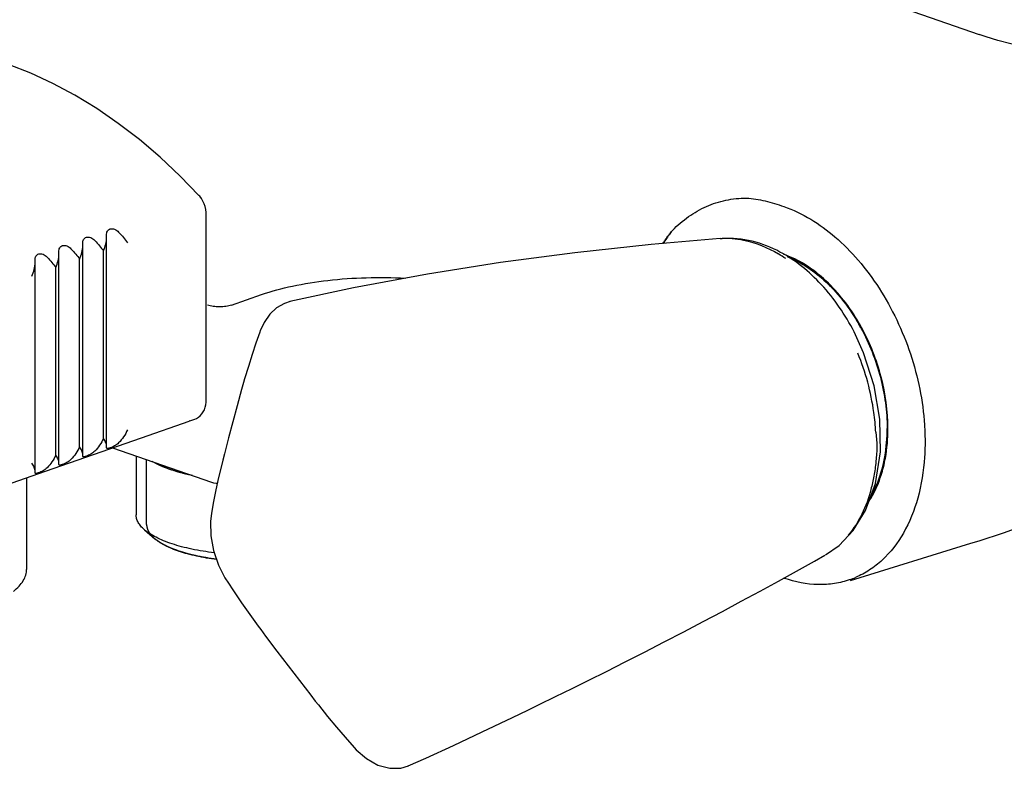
# Model space of a CAD drawing. Header units: millimetres. Extents: x -52 to 462, y -76 to 223.
# Tile 2 of 6: x 39 to 127, y -27 to 40. Entities that reach past the tile are written whole.
import ezdxf

# ---------------------------------------------------------------- set-up
doc = ezdxf.new("R2010")
doc.units = ezdxf.units.MM
doc.header["$LTSCALE"] = 23.1
doc.layers.get('0').update_dxf_attribs({"linetype": 'CONTINUOUS'})
doc.layers.add('ACHSEN', color=7, linetype='CONTINUOUS')
doc.layers.add('FLAECHEN', color=7, linetype='CONTINUOUS')

msp = doc.modelspace()

# ---------------------------------------------------------------- linework, layer by layer
at = {"color": 7, "linetype": 'CONTINUOUS'}
for p, q in [((41.953, 34.357), (39.981, 35.268)), ((54.942, 24.393), (54.941, 24.393)), ((55.579, 6.113), (55.579, 22.759)), ((46.726, 20.644), (46.72, 20.855)), ((46.726, 2.057), (46.726, 20.644)), ((101.324, 20.544), (101.491, 20.555)), ((42.484, 19.162), (42.478, 19.373)), ((44.605, 19.903), (44.599, 20.114)), ((44.605, 1.319), (44.605, 19.903)), ((46.447, 2.766), (46.447, 19.452)), ((40.362, 18.421), (40.356, 18.632)), ((40.362, -0.157), (40.362, 18.421)), ((42.484, 0.581), (42.484, 19.162)), ((44.326, 2.028), (44.326, 18.711)), ((42.205, 1.29), (42.205, 17.97)), ((57.832, 14.631), (60.519, 15.568)), ((54.562, 4.482), (54.561, 4.482)), ((115.566, 1.571), (115.521, 4.47)), ((54.135, 4.328), (54.058, 4.301)), ((116.239, 3.638), (116.238, 3.666)), ((116.239, 3.638), (116.239, 3.665)), ((46.72, 1.954), (46.723, 2.001)), ((46.723, 2.001), (46.726, 2.057)), ((47.263, 1.939), (56.068, -1.13)), ((44.599, 1.217), (44.602, 1.263)), ((44.602, 1.263), (44.605, 1.319)), ((42.478, 0.479), (42.481, 0.525)), ((42.481, 0.525), (42.484, 0.581)), ((57.059, 0.825), (56.963, 0.436)), ((40.356, -0.259), (40.359, -0.213)), ((40.359, -0.213), (40.362, -0.157)), ((50.085, -5.355), (51.013, -6.163)), ((110.674, -7.602), (111.884, -6.755)), ((107.023, -9.686), (106.976, -9.669)), ((112.901, -9.889), (112.901, -9.889))]:
    msp.add_line(p, q, dxfattribs=at)
at = {"color": 2, "linetype": 'CONTINUOUS'}
for q in [(50.284, 0.886), (50.285, -4.937)]:
    msp.add_line((50.284, -4.903), q, dxfattribs=at)
at = {"color": 7, "linetype": 'CONTINUOUS'}
for points in [[(39.981, 35.268), (38.002, 36.036), (36.021, 36.658), (34.045, 37.133), (32.079, 37.46), (30.13, 37.638), (28.204, 37.667), (26.308, 37.545), (24.447, 37.275), (22.629, 36.858), (21.113, 36.387)], [(49.641, 29.356), (47.762, 30.802), (45.85, 32.121), (43.911, 33.307), (41.953, 34.357)], [(54.942, 24.393), (53.278, 26.101), (51.482, 27.787), (49.641, 29.356)], [(55.579, 22.759), (55.576, 22.886), (55.547, 23.143), (55.491, 23.397), (55.408, 23.645), (55.3, 23.883), (55.168, 24.106), (55.014, 24.311), (54.941, 24.393)], [(101.321, 20.546), (95.172, 20.019), (88.376, 19.293), (81.78, 18.423), (75.26, 17.389), (68.704, 16.165), (63.033, 14.941)], [(63.051, 14.945), (62.554, 14.788), (61.851, 14.392), (61.234, 13.816), (60.735, 13.094), (60.4, 12.355)], [(60.4, 12.356), (60.352, 12.222), (60.01, 11.251), (59.67, 10.234), (59.334, 9.169), (59.004, 8.055), (58.914, 7.747)], [(115.521, 4.47), (115.016, 7.44), (114.073, 10.388), (113.223, 12.249)], [(58.914, 7.747), (58.731, 7.108), (58.332, 5.68), (57.944, 4.251), (57.566, 2.818), (57.199, 1.384), (57.059, 0.825)], [(54.562, 4.482), (54.722, 4.554), (54.895, 4.66), (55.054, 4.791), (55.197, 4.947), (55.321, 5.125), (55.422, 5.322), (55.499, 5.537), (55.551, 5.766), (55.577, 6.006), (55.579, 6.113)], [(54.135, 4.328), (54.395, 4.421), (54.561, 4.482)], [(114.252, -3.644), (115.123, -1.241), (115.566, 1.571)], [(56.963, 0.436), (56.69, -0.708), (56.448, -1.802), (56.238, -2.844), (56.045, -3.895)], [(56.067, -1.129), (56.241, -1.178), (56.468, -1.209), (56.58, -1.205)], [(56.045, -3.892), (55.962, -4.636), (55.999, -5.896), (56.245, -7.222), (56.68, -8.502), (57.255, -9.635), (57.363, -9.809)], [(111.884, -6.755), (113.149, -5.436), (114.252, -3.644)], [(84.207, -21.408), (85.223, -20.914), (86.67, -20.207), (88.156, -19.476), (89.641, -18.739), (91.188, -17.964), (92.856, -17.119), (94.578, -16.241), (96.323, -15.344), (98.072, -14.437), (99.797, -13.534), (101.506, -12.631), (103.193, -11.73), (104.858, -10.83), (106.498, -9.934), (108.113, -9.04), (109.701, -8.15), (110.609, -7.635)], [(57.363, -9.808), (57.446, -9.938), (58.064, -10.883), (58.732, -11.868), (59.453, -12.891), (60.223, -13.95), (60.439, -14.243)], [(60.439, -14.243), (60.876, -14.833), (61.869, -16.158), (62.868, -17.476), (63.874, -18.788), (64.887, -20.092), (65.29, -20.606)], [(65.29, -20.605), (65.564, -20.952), (66.375, -21.967), (67.168, -22.926), (67.943, -23.831), (68.746, -24.739)], [(73.568, -26.372), (75.128, -25.674), (77.581, -24.554), (80.148, -23.356), (82.825, -22.078), (84.207, -21.408)], [(68.744, -24.737), (68.933, -24.94), (69.832, -25.719), (70.865, -26.301), (71.925, -26.591), (72.889, -26.576), (73.577, -26.368)]]:
    msp.add_lwpolyline(points, dxfattribs=at)
for centre, radius, start, end in [((101.873, 13.146), 7.421, 86.09488, 88.99572), ((100.153, 8.496), 12.43, 55.77193, 59.32537), ((105.42, 11.123), 7.945, 67.09483, 71.66159), ((102.608, 8.276), 11.757, 52.29316, 56.11976), ((102.354, 7.943), 12.176, 52.07213, 52.30561), ((97.357, 3.62), 18.828, 28.47226, 28.77727), ((104.582, 3.005), 11.599, 342.3249, 346.03869), ((108.378, 2.579), 7.973, 327.29321, 330.92045), ((110.289, -2.408), 7.824, 289.25514, 293.09731)]:
    msp.add_arc(centre, radius, start, end, dxfattribs=at)
for points, knots in [([(97.071, 21.284), (97.512, 21.731), (98.452, 22.547), (100.06, 23.471), (101.814, 24.034), (103.037, 24.15), (103.651, 24.145)], [0, 0, 0, 0, 0.255698, 0.504009, 0.750055, 1, 1, 1, 1]), ([(103.651, 24.145), (103.925, 24.144), (104.482, 24.083), (105.599, 23.852), (106.427, 23.594), (106.976, 23.403)], [0, 0, 0, 0, 0.241186, 0.489352, 1, 1, 1, 1]), ([(106.976, 23.403), (108.639, 22.823), (111.028, 21.317), (113.683, 18.626), (115.528, 16.134), (117.084, 13.33), (118.695, 9.324), (119.351, 6.105), (119.489, 3.961)], [0, 0, 0, 0, 0.217653, 0.339013, 0.466951, 0.599524, 0.73437, 1, 1, 1, 1]), ([(46.72, 20.855), (46.72, 20.92), (46.728, 21.044), (46.783, 21.215), (46.896, 21.346), (47.057, 21.417), (47.246, 21.429), (47.445, 21.382), (47.636, 21.281), (47.747, 21.184), (47.798, 21.129)], [0, 0, 0, 0, 0.127803, 0.241409, 0.347211, 0.457075, 0.578719, 0.712302, 0.854084, 1, 1, 1, 1]), ([(47.798, 21.129), (47.949, 20.968), (48.225, 20.661), (48.477, 20.332), (48.583, 20.172)], [0, 0, 0, 0, 0.534149, 1, 1, 1, 1]), ([(96.221, 20.117), (96.287, 20.22), (96.552, 20.622), (96.841, 21.008), (97.071, 21.284)], [0, 0, 0, 0, 0.254053, 1, 1, 1, 1]), ([(97.071, 21.284), (96.997, 21.193), (96.704, 20.817), (96.437, 20.422), (96.249, 20.115)], [0, 0, 0, 0, 0.245915, 1, 1, 1, 1]), ([(44.599, 20.114), (44.599, 20.179), (44.606, 20.303), (44.661, 20.474), (44.774, 20.605), (44.936, 20.676), (45.124, 20.688), (45.323, 20.641), (45.515, 20.54), (45.626, 20.443), (45.677, 20.388)], [0, 0, 0, 0, 0.127805, 0.241411, 0.347213, 0.457077, 0.57872, 0.712303, 0.854084, 1, 1, 1, 1]), ([(45.677, 20.388), (45.824, 20.231), (46.095, 19.93), (46.343, 19.609), (46.447, 19.452)], [0, 0, 0, 0, 0.533027, 1, 1, 1, 1]), ([(46.447, 19.452), (46.531, 19.643), (46.667, 20.032), (46.726, 20.442), (46.726, 20.644)], [0, 0, 0, 0, 0.50771, 1, 1, 1, 1]), ([(106.634, 19.355), (105.857, 19.773), (104.186, 20.442), (102.386, 20.602), (101.493, 20.553)], [0, 0, 0, 0, 0.496455, 1, 1, 1, 1]), ([(102.378, 20.55), (102.721, 20.526), (104.164, 20.329), (105.54, 19.753), (106.495, 19.187)], [0, 0, 0, 0, 0.23662, 1, 1, 1, 1]), ([(42.478, 19.373), (42.478, 19.438), (42.485, 19.562), (42.54, 19.733), (42.653, 19.864), (42.814, 19.935), (43.003, 19.947), (43.202, 19.9), (43.393, 19.799), (43.505, 19.702), (43.555, 19.648)], [0, 0, 0, 0, 0.127806, 0.241414, 0.347216, 0.457079, 0.578722, 0.712304, 0.854084, 1, 1, 1, 1]), ([(43.555, 19.648), (43.703, 19.49), (43.973, 19.189), (44.221, 18.868), (44.326, 18.711)], [0, 0, 0, 0, 0.533027, 1, 1, 1, 1]), ([(44.326, 18.711), (44.41, 18.902), (44.546, 19.291), (44.605, 19.701), (44.605, 19.903)], [0, 0, 0, 0, 0.50771, 1, 1, 1, 1]), ([(113.23, 12.252), (112.444, 13.769), (110.592, 16.509), (108.007, 18.618), (106.634, 19.355)], [0, 0, 0, 0, 0.523142, 1, 1, 1, 1]), ([(40.069, 17.198), (40.157, 17.393), (40.3, 17.792), (40.362, 18.214), (40.362, 18.421)], [0, 0, 0, 0, 0.507828, 1, 1, 1, 1]), ([(40.356, 18.633), (40.356, 18.698), (40.364, 18.821), (40.419, 18.992), (40.532, 19.123), (40.693, 19.194), (40.882, 19.206), (41.081, 19.159), (41.272, 19.058), (41.383, 18.961), (41.434, 18.907)], [0, 0, 0, 0, 0.127807, 0.241416, 0.347218, 0.45708, 0.578723, 0.712305, 0.854085, 1, 1, 1, 1]), ([(41.434, 18.907), (41.581, 18.749), (41.852, 18.448), (42.1, 18.127), (42.205, 17.97)], [0, 0, 0, 0, 0.533027, 1, 1, 1, 1]), ([(42.205, 17.97), (42.288, 18.161), (42.425, 18.55), (42.484, 18.96), (42.484, 19.162)], [0, 0, 0, 0, 0.50771, 1, 1, 1, 1]), ([(109.162, 18.036), (108.983, 18.157), (108.278, 18.6), (107.519, 18.959), (106.936, 19.159)], [0, 0, 0, 0, 0.25991, 1, 1, 1, 1]), ([(113.86, 12.683), (113.592, 13.17), (112.495, 14.973), (111.065, 16.59), (109.838, 17.547)], [0, 0, 0, 0, 0.263193, 1, 1, 1, 1]), ([(57.832, 14.631), (57.674, 14.576), (57.321, 14.501), (56.771, 14.465), (56.22, 14.501), (55.867, 14.576), (55.71, 14.631)], [0, 0, 0, 0, 0.232409, 0.500042, 0.767636, 1, 1, 1, 1]), ([(116.239, 3.665), (116.236, 5.196), (115.801, 8.302), (114.655, 11.217), (113.908, 12.595)], [0, 0, 0, 0, 0.493943, 1, 1, 1, 1]), ([(115.155, 3.315), (115.125, 3.905), (114.889, 6.305), (114.249, 8.664), (113.565, 10.351)], [0, 0, 0, 0, 0.244803, 1, 1, 1, 1]), ([(48.583, 3.535), (48.486, 3.319), (48.256, 2.908), (47.961, 2.54), (47.798, 2.375)], [0, 0, 0, 0, 0.504674, 1, 1, 1, 1]), ([(115.838, 0.206), (115.906, 0.476), (116.146, 1.604), (116.239, 2.763), (116.239, 3.638)], [0, 0, 0, 0, 0.240876, 1, 1, 1, 1]), ([(119.489, 3.961), (119.505, 3.719), (119.552, 2.764), (119.539, 1.807), (119.493, 1.096)], [0, 0, 0, 0, 0.25417, 1, 1, 1, 1]), ([(46.447, 2.766), (46.351, 2.556), (46.124, 2.156), (45.835, 1.798), (45.677, 1.637)], [0, 0, 0, 0, 0.504805, 1, 1, 1, 1]), ([(46.726, 2.057), (46.726, 2.11), (46.709, 2.225), (46.626, 2.468), (46.524, 2.646), (46.447, 2.766)], [0, 0, 0, 0, 0.209712, 0.445605, 1, 1, 1, 1]), ([(115.155, 3.315), (115.284, 2.451), (115.25, 1.13), (115, -0.562), (114.662, -2.143), (114.013, -3.974), (113.185, -5.271), (112.705, -5.838)], [0, 0, 0, 0, 0.270421, 0.402906, 0.52967, 0.770039, 1, 1, 1, 1]), ([(44.326, 2.028), (44.229, 1.818), (44.003, 1.419), (43.714, 1.06), (43.555, 0.899)], [0, 0, 0, 0, 0.504805, 1, 1, 1, 1]), ([(44.605, 1.319), (44.605, 1.372), (44.588, 1.487), (44.505, 1.73), (44.403, 1.908), (44.326, 2.028)], [0, 0, 0, 0, 0.209712, 0.445604, 1, 1, 1, 1]), ([(47.798, 2.375), (47.746, 2.322), (47.631, 2.223), (47.441, 2.1), (47.247, 2.001), (47.09, 1.936), (46.976, 1.896), (46.906, 1.875), (46.847, 1.862), (46.799, 1.859), (46.761, 1.864), (46.723, 1.893), (46.72, 1.931), (46.72, 1.954)], [0, 0, 0, 0, 0.174558, 0.353936, 0.528828, 0.685541, 0.75265, 0.810323, 0.857644, 0.894539, 0.922415, 0.945379, 1, 1, 1, 1]), ([(42.205, 1.29), (42.108, 1.08), (41.881, 0.681), (41.593, 0.322), (41.434, 0.161)], [0, 0, 0, 0, 0.504805, 1, 1, 1, 1]), ([(42.484, 0.581), (42.484, 0.635), (42.467, 0.749), (42.383, 0.993), (42.282, 1.17), (42.205, 1.29)], [0, 0, 0, 0, 0.209711, 0.445604, 1, 1, 1, 1]), ([(43.555, 0.899), (43.503, 0.846), (43.388, 0.747), (43.198, 0.624), (43.004, 0.525), (42.847, 0.46), (42.734, 0.42), (42.663, 0.399), (42.604, 0.387), (42.556, 0.383), (42.518, 0.389), (42.481, 0.417), (42.478, 0.455), (42.478, 0.478)], [0, 0, 0, 0, 0.174561, 0.353944, 0.528838, 0.685549, 0.752656, 0.810327, 0.857647, 0.894542, 0.922417, 0.945381, 1, 1, 1, 1]), ([(45.677, 1.637), (45.624, 1.584), (45.509, 1.485), (45.32, 1.362), (45.125, 1.263), (44.968, 1.198), (44.855, 1.158), (44.785, 1.137), (44.725, 1.124), (44.677, 1.121), (44.64, 1.127), (44.602, 1.155), (44.599, 1.193), (44.599, 1.216)], [0, 0, 0, 0, 0.17456, 0.35394, 0.528833, 0.685545, 0.752653, 0.810325, 0.857646, 0.89454, 0.922416, 0.94538, 1, 1, 1, 1]), ([(119.493, 1.096), (119.412, -0.133), (119.044, -2.476), (117.791, -5.635), (116.177, -7.75), (114.629, -8.97), (113.789, -9.422), (113.358, -9.605)], [0, 0, 0, 0, 0.285451, 0.545125, 0.780348, 0.891449, 1, 1, 1, 1]), ([(40.362, -0.157), (40.362, -0.102), (40.345, 0.016), (40.257, 0.267), (40.15, 0.45), (40.069, 0.573)], [0, 0, 0, 0, 0.208816, 0.44445, 1, 1, 1, 1]), ([(41.434, 0.161), (41.382, 0.108), (41.267, 0.009), (41.077, -0.114), (40.883, -0.213), (40.726, -0.278), (40.612, -0.318), (40.542, -0.339), (40.483, -0.351), (40.435, -0.355), (40.397, -0.349), (40.359, -0.321), (40.356, -0.283), (40.356, -0.26)], [0, 0, 0, 0, 0.174562, 0.353949, 0.528844, 0.685553, 0.75266, 0.810329, 0.857649, 0.894543, 0.922418, 0.945381, 1, 1, 1, 1]), ([(54.368, -0.538), (54.282, -0.519), (54.153, -0.489), (53.98, -0.45), (53.872, -0.426), (53.786, -0.407), (53.732, -0.394), (53.689, -0.385), (53.657, -0.376), (53.625, -0.368), (53.561, -0.351), (53.466, -0.325), (53.339, -0.291), (53.232, -0.262), (53.147, -0.239), (53.094, -0.225), (53.052, -0.213), (53.026, -0.206), (53.004, -0.201), (52.984, -0.194), (52.949, -0.183), (52.9, -0.168), (52.821, -0.142), (52.722, -0.111), (52.623, -0.079), (52.544, -0.054), (52.485, -0.035), (52.435, -0.019), (52.4, -0.008), (52.381, -0.002), (52.365, 0.003), (52.352, 0.008), (52.334, 0.015), (52.302, 0.027), (52.257, 0.044), (52.202, 0.065), (52.129, 0.092), (52.056, 0.12), (51.984, 0.147), (51.929, 0.168), (51.875, 0.188), (51.834, 0.204), (51.806, 0.214), (51.793, 0.219), (51.779, 0.225), (51.763, 0.232), (51.742, 0.241), (51.709, 0.256), (51.668, 0.274), (51.602, 0.304), (51.52, 0.341), (51.437, 0.378), (51.371, 0.407), (51.33, 0.426), (51.297, 0.44), (51.277, 0.45), (51.26, 0.457), (51.249, 0.463), (51.238, 0.469), (51.216, 0.481), (51.182, 0.498), (51.138, 0.522), (51.094, 0.545), (51.035, 0.577), (50.932, 0.632), (50.844, 0.679), (50.785, 0.711)], [0, 0, 0, 0, 0.0625, 0.09375, 0.125, 0.140625, 0.15625, 0.164062, 0.171875, 0.179688, 0.1875, 0.21875, 0.25, 0.28125, 0.296875, 0.3125, 0.320312, 0.328125, 0.332031, 0.335938, 0.34375, 0.359375, 0.375, 0.40625, 0.4375, 0.453125, 0.46875, 0.484375, 0.492188, 0.496094, 0.5, 0.503906, 0.507812, 0.515625, 0.53125, 0.546875, 0.5625, 0.59375, 0.609375, 0.625, 0.640625, 0.65625, 0.660156, 0.664062, 0.667969, 0.671875, 0.679688, 0.6875, 0.703125, 0.71875, 0.75, 0.78125, 0.796875, 0.8125, 0.820312, 0.828125, 0.832031, 0.835938, 0.839844, 0.84375, 0.859375, 0.875, 0.890625, 0.90625, 0.9375, 1, 1, 1, 1]), ([(114.55, -2.842), (114.662, -2.669), (115.103, -1.934), (115.436, -1.137), (115.633, -0.517)], [0, 0, 0, 0, 0.240524, 1, 1, 1, 1]), ([(50.085, -5.355), (49.971, -5.256), (49.767, -5.055), (49.529, -4.722), (49.383, -4.378), (49.35, -4.141), (49.35, -4.027)], [0, 0, 0, 0, 0.289883, 0.547587, 0.780608, 1, 1, 1, 1]), ([(56.307, -7.41), (55.636, -7.331), (54.658, -7.176), (53.41, -6.883), (52.569, -6.636), (51.809, -6.359), (51.139, -6.056), (50.565, -5.729), (50.231, -5.483), (50.085, -5.355)], [0, 0, 0, 0, 0.305697, 0.447334, 0.579739, 0.701844, 0.812839, 0.912235, 1, 1, 1, 1]), ([(56.507, -8.003), (55.915, -7.93), (55.051, -7.789), (53.95, -7.525), (53.208, -7.303), (52.538, -7.056), (51.946, -6.785), (51.439, -6.495), (51.143, -6.276), (51.013, -6.163)], [0, 0, 0, 0, 0.305562, 0.447053, 0.579328, 0.701365, 0.812388, 0.91194, 1, 1, 1, 1]), ([(38.429, -10.845), (38.61, -10.701), (38.935, -10.408), (39.318, -9.918), (39.518, -9.486), (39.596, -9.142), (39.608, -8.972), (39.608, -8.887)], [0, 0, 0, 0, 0.294521, 0.553325, 0.784202, 0.89312, 1, 1, 1, 1]), ([(112.869, -9.795), (112.42, -9.952), (111.481, -10.186), (109.497, -10.315), (107.988, -10.017), (107.023, -9.685)], [0, 0, 0, 0, 0.240267, 0.484857, 1, 1, 1, 1])]:
    msp.add_open_spline(points, degree=3, knots=knots, dxfattribs=at)
at = {"color": 2, "linetype": 'CONTINUOUS'}
for points, knots in [([(50.285, -4.937), (50.287, -4.961), (50.292, -4.997), (50.297, -5.045), (50.301, -5.075), (50.303, -5.099), (50.305, -5.114), (50.306, -5.125), (50.307, -5.131), (50.309, -5.137), (50.311, -5.145), (50.317, -5.164), (50.325, -5.193), (50.336, -5.231), (50.347, -5.269), (50.356, -5.297), (50.361, -5.316), (50.364, -5.324), (50.365, -5.331), (50.368, -5.337), (50.373, -5.348), (50.381, -5.364), (50.393, -5.389), (50.408, -5.42), (50.426, -5.458), (50.441, -5.489), (50.451, -5.511), (50.457, -5.524), (50.461, -5.534), (50.467, -5.542), (50.475, -5.554), (50.489, -5.574), (50.508, -5.604), (50.531, -5.639), (50.55, -5.668), (50.566, -5.692), (50.575, -5.706), (50.582, -5.717), (50.586, -5.723), (50.591, -5.729), (50.598, -5.736), (50.613, -5.755), (50.637, -5.782), (50.668, -5.819), (50.698, -5.856), (50.722, -5.883), (50.737, -5.902), (50.744, -5.909), (50.749, -5.915), (50.755, -5.921), (50.766, -5.932), (50.782, -5.947), (50.807, -5.971), (50.839, -6.001), (50.889, -6.05), (50.927, -6.086), (50.952, -6.11)], [0, 0, 0, 0, 0.0625, 0.09375, 0.125, 0.140625, 0.15625, 0.164062, 0.167969, 0.171875, 0.179688, 0.1875, 0.21875, 0.25, 0.28125, 0.3125, 0.320312, 0.328125, 0.332031, 0.335938, 0.34375, 0.359375, 0.375, 0.40625, 0.4375, 0.46875, 0.484375, 0.492188, 0.5, 0.507812, 0.515625, 0.53125, 0.5625, 0.59375, 0.625, 0.640625, 0.65625, 0.664062, 0.667969, 0.671875, 0.679688, 0.6875, 0.71875, 0.75, 0.78125, 0.8125, 0.820312, 0.828125, 0.832031, 0.835938, 0.84375, 0.859375, 0.875, 0.90625, 0.9375, 1, 1, 1, 1]), ([(50.952, -6.11), (50.988, -6.136), (51.058, -6.187), (51.165, -6.263), (51.253, -6.327), (51.324, -6.378), (51.377, -6.416), (51.421, -6.448), (51.457, -6.473), (51.479, -6.489), (51.496, -6.502), (51.508, -6.51), (51.515, -6.516), (51.52, -6.519), (51.526, -6.522), (51.533, -6.526), (51.545, -6.532), (51.559, -6.539), (51.582, -6.551), (51.612, -6.566), (51.646, -6.584), (51.693, -6.608), (51.774, -6.65), (51.89, -6.711), (52.007, -6.771), (52.088, -6.813), (52.134, -6.837), (52.169, -6.855), (52.204, -6.873), (52.23, -6.887), (52.248, -6.896), (52.255, -6.899), (52.261, -6.903), (52.267, -6.905), (52.279, -6.91), (52.296, -6.916), (52.323, -6.927), (52.357, -6.94), (52.412, -6.961), (52.48, -6.987), (52.561, -7.019), (52.643, -7.05), (52.724, -7.082), (52.806, -7.114), (52.888, -7.145), (52.956, -7.171), (53.01, -7.192), (53.044, -7.206), (53.071, -7.216), (53.092, -7.224), (53.109, -7.231), (53.12, -7.235), (53.127, -7.238), (53.132, -7.24), (53.138, -7.241), (53.146, -7.244), (53.16, -7.248), (53.18, -7.254), (53.204, -7.261), (53.236, -7.27), (53.276, -7.282), (53.34, -7.3), (53.42, -7.323), (53.516, -7.351), (53.612, -7.379), (53.707, -7.407), (53.803, -7.435), (53.899, -7.463), (53.979, -7.486), (54.043, -7.505), (54.083, -7.516), (54.115, -7.526), (54.135, -7.531), (54.151, -7.536), (54.168, -7.54), (54.198, -7.547), (54.241, -7.556), (54.31, -7.571), (54.396, -7.59), (54.535, -7.619), (54.707, -7.657), (54.88, -7.694), (55.001, -7.72), (55.07, -7.735), (55.122, -7.746), (55.173, -7.757), (55.212, -7.766), (55.238, -7.771), (55.249, -7.773), (55.257, -7.775), (55.267, -7.777), (55.284, -7.78), (55.308, -7.783), (55.347, -7.789), (55.395, -7.796), (55.472, -7.808), (55.569, -7.823), (55.685, -7.841), (55.839, -7.864), (56.11, -7.905), (56.342, -7.941), (56.497, -7.964)], [0, 0, 0, 0, 0.03125, 0.0625, 0.09375, 0.109375, 0.125, 0.140625, 0.148438, 0.15625, 0.160156, 0.164062, 0.166016, 0.166992, 0.167969, 0.169922, 0.171875, 0.175781, 0.179688, 0.1875, 0.195312, 0.203125, 0.21875, 0.25, 0.28125, 0.296875, 0.304688, 0.3125, 0.320312, 0.328125, 0.330078, 0.332031, 0.333008, 0.333984, 0.335938, 0.339844, 0.34375, 0.351562, 0.359375, 0.375, 0.390625, 0.40625, 0.421875, 0.4375, 0.453125, 0.46875, 0.476562, 0.484375, 0.488281, 0.492188, 0.496094, 0.498047, 0.499023, 0.5, 0.500977, 0.501953, 0.503906, 0.507812, 0.511719, 0.515625, 0.523438, 0.53125, 0.546875, 0.5625, 0.578125, 0.59375, 0.609375, 0.625, 0.640625, 0.648438, 0.65625, 0.660156, 0.664062, 0.666016, 0.667969, 0.671875, 0.679688, 0.6875, 0.703125, 0.71875, 0.75, 0.78125, 0.796875, 0.804688, 0.8125, 0.820312, 0.828125, 0.830078, 0.832031, 0.833008, 0.833984, 0.835938, 0.839844, 0.84375, 0.851562, 0.859375, 0.875, 0.890625, 0.90625, 0.9375, 1, 1, 1, 1])]:
    msp.add_open_spline(points, degree=3, knots=knots, dxfattribs=at)
at = {"layer": 'ACHSEN', "color": 7, "linetype": 'CONTINUOUS'}
for p, q in [((49.35, 1.212), (49.35, -4.027)), ((39.608, -0.721), (39.608, -8.887))]:
    msp.add_line(p, q, dxfattribs=at)
for centre, radius, start, end in [((105.054, 10.18), 8.826, 60.76355, 64.81367), ((97.561, 3.716), 18.535, 28.58927, 29.77307), ((107.523, 3.081), 8.834, 333.49017, 337.87546)]:
    msp.add_arc(centre, radius, start, end, dxfattribs=at)
for points, knots in [([(107.258, 18.948), (108.549, 18.445), (110.05, 17.402), (111.556, 15.857), (112.576, 14.636), (113.245, 13.626), (113.649, 12.92)], [0, 0, 0, 0, 0.4659, 0.594218, 0.726392, 1, 1, 1, 1]), ([(113.836, 12.586), (114.211, 11.898), (114.876, 10.471), (115.609, 8.234), (116.061, 5.952), (116.168, 4.418), (116.168, 3.663)], [0, 0, 0, 0, 0.252223, 0.506047, 0.756785, 1, 1, 1, 1]), ([(114.687, -2.453), (114.934, -2.035), (115.487, -0.883), (116.04, 1.178), (116.168, 2.815), (116.168, 3.663)], [0, 0, 0, 0, 0.22945, 0.599824, 1, 1, 1, 1])]:
    msp.add_open_spline(points, degree=3, knots=knots, dxfattribs=at)
at = {"layer": 'FLAECHEN', "color": 7, "linetype": 'CONTINUOUS'}
for p, q in [((43.932, 66.74), (124.348, 38.709)), ((124.349, 38.709), (124.348, 38.709)), ((112.901, -9.889), (123.614, -6.562))]:
    msp.add_line(p, q, dxfattribs=at)
for points in [[(131.005, 37.116), (129.854, 37.319), (128.455, 37.598), (127.172, 37.891), (126.01, 38.193), (124.974, 38.501), (124.349, 38.709)], [(41.287, -0.138), (49.821, 2.828), (54.058, 4.301)], [(29.073, -4.385), (33.008, -3.017), (37.116, -1.588), (41.287, -0.138)]]:
    msp.add_lwpolyline(points, dxfattribs=at)
msp.add_arc((78.775, 137.821), 151.185, 287.25259, 291.88682, dxfattribs=at)
msp.add_open_spline([(60.519, 15.568), (61.411, 15.879), (63.361, 16.396), (66.479, 16.886), (69.842, 17.118), (72.145, 17.091), (73.304, 17.029)], degree=3, knots=[0, 0, 0, 0, 0.219132, 0.466497, 0.730971, 1, 1, 1, 1], dxfattribs=at)

doc.saveas('drawing.dxf')
